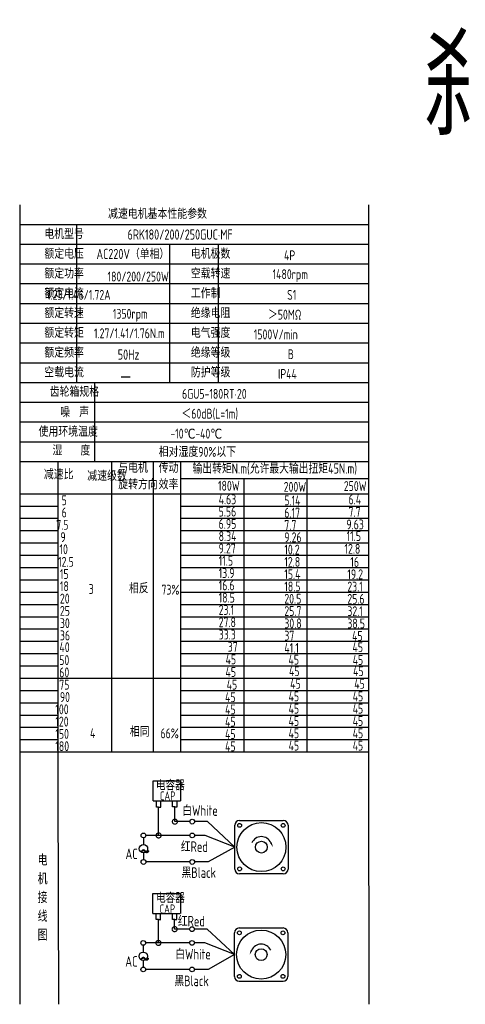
# Model space of a CAD drawing. Header units: inches. Extents: x 331 to 12887, y -474 to 4488.
# Tile 38 of 122: x 4298 to 4741, y 810 to 1789. Entities that reach past the tile are written whole.
import ezdxf

# ---------------------------------------------------------------- set-up
doc = ezdxf.new("R2010")
doc.units = ezdxf.units.IN
doc.header["$LTSCALE"] = 10
doc.header["$MEASUREMENT"] = 0
for name, color, linetype in [('1轮廓实线层', 7, 'Continuous'), ('2细线层', 4, 'Continuous'), ('6文字层', 3, 'Continuous'), ('7标注层', 4, 'Continuous')]:
    doc.layers.add(name, color=color, linetype=linetype)
doc.styles.add('PC_TEXTSTYLE', font='isocp.shx', dxfattribs={"width": 0.8, "bigfont": 'HZFS.SHX'})

# ---------------------------------------------------------------- blocks, each defined once
blk = doc.blocks.new('_DotSmall')
at = {"color": 0, "linetype": 'ByBlock', "const_width": 0.5}
blk.add_lwpolyline([(-0.0625, 0, 1), (0.0625, 0, 1)], format="xyb", close=True, dxfattribs=at)

msp = doc.modelspace()

# ---------------------------------------------------------------- linework, layer by layer
at = {"layer": '1轮廓实线层'}
for p, q in [((4298.06804, 1604.50323), (4298.06804, 1395.82751)), ((4298.06804, 1604.50323), (4298.06804, 1388.52086)), ((4644.25158, 1604.50323), (4644.25158, 1045.8466)), ((4298.06804, 1391.36301), (4298.06804, 1010.77014)), ((4298.06804, 1383.90003), (4298.06804, 989.98093)), ((4298.06804, 1064.74588), (4298.06804, 810.33147)), ((4298.06804, 1045.8466), (4298.06804, 810.33147)), ((4644.25158, 1045.8466), (4644.6417, 810.33148))]:
    msp.add_line(p, q, dxfattribs=at)
at = {"layer": '1轮廓实线层', "color": 4}
for p, q in [((4458.09721, 1332.58802), (4644.25158, 1332.58802)), ((4520.59721, 1332.58802), (4520.59721, 1061.09835)), ((4583.09721, 1332.58802), (4583.09721, 1061.09835)), ((4458.09721, 1317.57412), (4511.74111, 1317.57412))]:
    msp.add_line(p, q, dxfattribs=at)
at = {"layer": '2细线层'}
for p, q in [((4644.25158, 1584.86847), (4298.06804, 1584.86847)), ((4354.32825, 1584.86847), (4354.32825, 1427.79038)), ((4644.25158, 1565.23371), (4298.06804, 1565.23371)), ((4446.80532, 1565.23371), (4446.80532, 1427.79038)), ((4495.23569, 1565.23371), (4495.23569, 1427.79038)), ((4644.25158, 1545.59895), (4298.06804, 1545.59895)), ((4644.25158, 1525.96418), (4298.06804, 1525.96418)), ((4644.25158, 1506.32942), (4298.06804, 1506.32942)), ((4644.25158, 1486.69466), (4298.06804, 1486.69466)), ((4644.25158, 1467.0599), (4298.06804, 1467.0599)), ((4644.25158, 1447.42514), (4298.06804, 1447.42514)), ((4644.25158, 1427.79038), (4298.06804, 1427.79038)), ((4372.17791, 1427.79038), (4372.17791, 1349.25133)), ((4644.25158, 1408.15562), (4298.06804, 1408.15562)), ((4644.25158, 1388.52086), (4298.06804, 1388.52086)), ((4644.25158, 1388.52086), (4298.06804, 1388.52086)), ((4644.25158, 1368.8861), (4298.06804, 1368.8861)), ((4644.25158, 1368.8861), (4298.06804, 1368.8861)), ((4538.67207, 1349.25133), (4298.06804, 1349.25133)), ((4644.25158, 1349.25133), (4298.06804, 1349.25133)), ((4336.22588, 1024.45895), (4336.22588, 1349.25133)), ((4389.5476, 1061.09836), (4389.5476, 1349.25133)), ((4431.01333, 1061.09836), (4431.01333, 1349.25133)), ((4458.09721, 1061.09835), (4458.09721, 1349.25133)), ((4298.06804, 1317.57412), (4644.25158, 1317.57412)), ((4298.06804, 1305.36099), (4336.22588, 1305.36099)), ((4458.09721, 1305.36099), (4644.25158, 1305.36099)), ((4298.06804, 1293.14786), (4336.22588, 1293.14786)), ((4458.09721, 1293.14786), (4644.25158, 1293.14786)), ((4298.06804, 1280.93473), (4336.22588, 1280.93473)), ((4458.09721, 1280.93473), (4644.25158, 1280.93473)), ((4298.06804, 1268.72159), (4336.22588, 1268.72159)), ((4458.09721, 1268.72159), (4644.25158, 1268.72159)), ((4298.06804, 1256.50846), (4336.22588, 1256.50846)), ((4458.09721, 1256.50846), (4644.25158, 1256.50846)), ((4298.06804, 1244.29533), (4336.22588, 1244.29533)), ((4458.09721, 1244.29533), (4644.25158, 1244.29533)), ((4298.06804, 1232.0822), (4336.22588, 1232.0822)), ((4458.09721, 1232.0822), (4644.25158, 1232.0822)), ((4298.06804, 1219.86907), (4336.22588, 1219.86907)), ((4458.09721, 1219.86907), (4644.25158, 1219.86907)), ((4298.06804, 1207.65593), (4336.22588, 1207.65593)), ((4458.09721, 1207.65593), (4644.25158, 1207.65593)), ((4298.06804, 1195.4428), (4336.22588, 1195.4428)), ((4458.09721, 1195.4428), (4644.25158, 1195.4428)), ((4298.06804, 1183.22967), (4336.22588, 1183.22967)), ((4458.09721, 1183.22967), (4644.25158, 1183.22967)), ((4298.06804, 1171.01654), (4336.22588, 1171.01654)), ((4458.09721, 1171.01654), (4644.25158, 1171.01654)), ((4298.06804, 1158.80341), (4336.22588, 1158.80341)), ((4458.09721, 1158.80341), (4644.25158, 1158.80341)), ((4298.06804, 1146.59027), (4336.22588, 1146.59027)), ((4458.09721, 1146.59027), (4644.25158, 1146.59027)), ((4298.06804, 1134.37714), (4458.09721, 1134.37714)), ((4458.09721, 1134.37714), (4644.25158, 1134.37714)), ((4298.06804, 1122.16401), (4336.22588, 1122.16401)), ((4458.09721, 1122.16401), (4644.25158, 1122.16401)), ((4298.06804, 1109.95088), (4336.22588, 1109.95088)), ((4458.09721, 1109.95088), (4644.25158, 1109.95088)), ((4298.06804, 1097.73775), (4336.22588, 1097.73775)), ((4458.09721, 1097.73775), (4644.25158, 1097.73775)), ((4298.06804, 1085.52461), (4336.22588, 1085.52461)), ((4458.09721, 1085.52461), (4644.25158, 1085.52461)), ((4298.06804, 1073.31148), (4336.22588, 1073.31148)), ((4458.09721, 1073.31148), (4644.25158, 1073.31148)), ((4298.06804, 1061.09835), (4336.22588, 1061.09835)), ((4336.22588, 1061.09836), (4644.25157, 1061.09836)), ((4458.09721, 1061.09835), (4644.25158, 1061.09835)), ((4430.54544, 1012.3362), (4430.54544, 1032.35914)), ((4430.54544, 1032.35914), (4457.79357, 1032.35914)), ((4457.79357, 1032.35914), (4457.79357, 1012.3362)), ((4336.78954, 810.33148), (4336.22588, 1024.45895)), ((4430.54544, 1012.3362), (4457.68423, 1012.3362)), ((4433.73978, 1006.34349), (4433.73978, 1012.3362)), ((4438.14091, 1006.34349), (4438.14091, 1012.3362)), ((4449.87574, 1006.35769), (4449.87574, 1012.3504)), ((4454.27687, 1006.35769), (4454.27687, 1012.3504)), ((4436.00394, 1006.34349), (4433.73978, 1006.34349)), ((4435.94035, 1006.34349), (4438.2045, 1006.34349)), ((4436.00394, 978.11255), (4436.00394, 1006.34349)), ((4452.13989, 1006.35769), (4449.87574, 1006.35769)), ((4452.0763, 1006.35769), (4454.34046, 1006.35769)), ((4452.13989, 991.79813), (4452.13989, 1006.41621)), ((4467.03969, 991.79813), (4452.13989, 991.79813)), ((4484.53469, 991.79813), (4471.75543, 991.79813)), ((4511.58906, 966.48811), (4484.53469, 991.79813)), ((4467.05064, 978.11255), (4436.00394, 978.11255)), ((4511.58906, 966.48811), (4485.35401, 951.75064)), ((4467.03969, 951.75064), (4423.41129, 951.75064)), ((4485.35401, 951.75064), (4471.75543, 951.75064)), ((4430.38809, 900.41792), (4430.38809, 920.44086)), ((4430.38809, 920.44086), (4457.63622, 920.44086)), ((4457.63622, 920.44086), (4457.63622, 900.41792)), ((4430.38809, 900.41792), (4457.52688, 900.41792)), ((4433.58243, 894.42521), (4433.58243, 900.41792)), ((4437.98356, 894.42521), (4437.98356, 900.41792)), ((4449.71839, 894.43941), (4449.71839, 900.43212)), ((4454.11952, 894.43941), (4454.11952, 900.43212)), ((4435.84659, 894.42521), (4433.58243, 894.42521)), ((4435.783, 871.30557), (4435.783, 894.42521)), ((4435.783, 894.42521), (4438.04715, 894.42521)), ((4451.98254, 894.43941), (4449.71839, 894.43941)), ((4451.91895, 894.43941), (4454.18311, 894.43941)), ((4451.91895, 884.99115), (4451.91895, 894.42733)), ((4466.81875, 884.99115), (4451.91895, 884.99115)), ((4484.31376, 884.99115), (4471.53449, 884.99115)), ((4511.36812, 859.68113), (4484.31376, 884.99115)), ((4466.8297, 871.30557), (4435.783, 871.30557)), ((4511.36812, 859.68113), (4485.13307, 844.94367)), ((4466.81875, 844.94367), (4423.19035, 844.94367)), ((4485.13307, 844.94367), (4471.53449, 844.94367)), ((4516.07312, 833.21549), (4559.59441, 833.21549))]:
    msp.add_line(p, q, dxfattribs=at)
at = {"layer": '2细线层', "color": 4}
for p, q in [((4511.58906, 944.72746), (4511.58906, 988.24875)), ((4516.29406, 992.95375), (4559.81535, 992.95375)), ((4564.52035, 988.24875), (4564.52035, 944.72746)), ((4559.81535, 940.02246), (4516.29406, 940.02246)), ((4518.22126, 940.02246), (4516.29406, 940.02246)), ((4511.36812, 837.92049), (4511.36812, 881.44178)), ((4516.07312, 886.14678), (4559.59441, 886.14678)), ((4564.29941, 881.44178), (4564.29941, 837.92049))]:
    msp.add_line(p, q, dxfattribs=at)
at = {"layer": '2细线层'}
for points in [[(4547.49321, 970.88936, 0, 0, 0), (4547.49321, 970.88936, 1.76438, 0, 0), (4549.6055, 966.35955, 0, 0, 0)], [(4528.39526, 864.08238, 0, 0, 0), (4528.39526, 864.08238, 1.76438, 0, 0), (4526.28298, 859.55258, 0, 0, 0)]]:
    msp.add_lwpolyline(points, format="xyseb", dxfattribs=at)
for centre in [(4469.39756, 991.79813), (4420.95049, 978.11255), (4469.40851, 978.11255), (4420.98938, 951.75064), (4469.39756, 951.75064), (4469.17662, 884.99115), (4420.72955, 871.30557), (4469.18757, 871.30557), (4420.76844, 844.94367), (4469.17662, 844.94367)]:
    msp.add_circle(centre, 2.35787, dxfattribs=at)
at = {"layer": '2细线层', "color": 4}
for centre, radius in [((4538.05471, 966.48811), 24.35769), ((4516.42959, 988.11322), 1.91141), ((4559.67982, 988.11322), 1.91141), ((4538.05471, 966.48811), 5.88125), ((4516.42959, 944.863), 1.91141), ((4559.67982, 944.863), 1.91141), ((4537.83377, 859.68113), 24.35769), ((4516.20866, 881.30624), 1.91141), ((4559.45888, 881.30624), 1.91141), ((4537.83377, 859.68113), 5.88125), ((4516.20866, 838.05602), 1.91141), ((4559.45888, 838.05602), 1.91141)]:
    msp.add_circle(centre, radius, dxfattribs=at)
for centre, start, end in [((4516.29406, 988.24875), 90, 180), ((4559.81535, 988.24875), 0, 90), ((4516.29406, 944.72746), 180, 270), ((4559.81535, 944.72746), 270, 0), ((4516.07312, 881.44178), 90, 180), ((4559.59441, 881.44178), 0, 90), ((4516.07312, 837.92049), 180, 270), ((4559.59441, 837.92049), 270, 0)]:
    msp.add_arc(centre, 4.705, start, end, dxfattribs=at)
at = {"layer": '2细线层'}
for centre in [(4538.05471, 966.48811), (4537.83377, 859.68113)]:
    msp.add_arc(centre, 10.41424, 25, 156.22351377, dxfattribs=at)
at = {"layer": '7标注层'}
for p, q in [((4420.97575, 975.75481), (4420.97996, 969.07971)), ((4436.00394, 978.11255), (4423.30836, 978.11255)), ((4482.11362, 978.11255), (4471.76638, 978.11255)), ((4511.58906, 966.48811), (4482.11362, 978.11255)), ((4420.98518, 960.78361), (4420.98938, 954.10851)), ((4435.783, 871.30557), (4423.08742, 871.30557)), ((4481.89269, 871.30557), (4471.54544, 871.30557)), ((4511.36812, 859.68113), (4481.89269, 871.30557)), ((4420.75481, 868.94784), (4420.75902, 862.27274)), ((4420.76424, 853.97664), (4420.76844, 847.30154))]:
    msp.add_line(p, q, dxfattribs=at)
for centre in [(4420.98257, 964.93166), (4420.76163, 858.12469)]:
    msp.add_circle(centre, 4.14805, dxfattribs=at)

# ---------------------------------------------------------------- block references
at = {"layer": '2细线层'}
for p, xscale, yscale, zscale, rotation in [((4452.13989, 991.79813), 9.936700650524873, 9.936700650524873, 9.936700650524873, 0.0552960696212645), ((4436.00394, 978.11255), 9.936700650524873, 9.936700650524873, 9.936700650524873, 0.0552960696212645), ((4451.91895, 884.99115), 9.93670065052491, 9.93670065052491, 9.93670065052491, 0.05529606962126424), ((4435.783, 871.30557), 9.93670065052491, 9.93670065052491, 9.93670065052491, 0.05529606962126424)]:
    msp.add_blockref('_DotSmall', p, dxfattribs=dict(at, xscale=xscale, yscale=yscale, zscale=zscale, rotation=rotation))

# ---------------------------------------------------------------- texts
at = {"layer": '6文字层', "style": 'PC_TEXTSTYLE'}
for s, insert, char_height, width, attachment_point in [('{\\C3;刹车风叶}', (4698.85461, 1773.26243), 100, 342.4338119, 1), ('{\\C3;减速电机基本性能参数}', (4385.80797, 1600.53955), 9.8173806, 114.5470827, 1), ('{\\C3;         电机型号 }', (4282.11192, 1580.4785), 9.8173806, 114.5470827, 1), ('\\pi1.2095;{\\C3;      6RK180/200/250GUC·MF}', (4376.13168, 1580.16899), 10.125695, 140.4563117, 1), ('{\\C3;         额定电压}', (4282.11192, 1560.84374), 9.8173806, 114.5470827, 1), ('{\\C3;       AC220V（单相）}', (4341.91803, 1560.88653), 10.125695, 118.1444291, 1), ('{\\C3;         电机极数}', (4427.58322, 1560.84374), 9.8173806, 114.5470827, 1), ('{\\C3;         4P}', (4520.10703, 1559.33675), 9.8173806, 114.5470827, 1), ('{\\C3;         额定功率}', (4282.11192, 1541.20898), 9.8173806, 114.5470827, 1), ('{\\C3;             180/200/250W}', (4326.99712, 1538.23031), 9.8016727, 127.912641, 1), ('{\\C3;         空载转速}', (4427.58322, 1541.20898), 9.8173806, 114.5470827, 1), ('{\\C3;          1480rpm}', (4504.27065, 1540.55442), 9.8173806, 114.5470827, 1), ('{\\C3;         额定电流}', (4282.11192, 1521.57422), 9.8173806, 114.5470827, 1), ('{\\C3;              1.23/1.46/1.72A}', (4325.14696, 1520.06979), 9.8016727, 114.3638074, 1), ('{\\C3;         工作制}', (4427.58322, 1521.57422), 9.8173806, 114.5470827, 1), ('{\\C3;           S1}', (4514.1905, 1520.06723), 9.8173806, 114.5470827, 1), ('{\\C3;         额定转速}', (4282.11192, 1501.93946), 9.8173806, 114.5470827, 1), ('{\\C3;       1350rpm}', (4359.19656, 1501.23321), 9.8016727, 114.3638074, 1), ('{\\C3;         绝缘电阻}', (4427.58322, 1501.93946), 9.8173806, 114.5470827, 1), ('{\\C3;       ＞50MΩ}', (4513.08116, 1500.43247), 9.8173806, 114.5470827, 1), ('{\\C3;         额定转矩}', (4282.11192, 1482.3047), 9.8173806, 114.5470827, 1), ('{\\C3;       1.27/1.41/1.76N.m}', (4340.42914, 1481.88574), 9.8016727, 114.3638074, 1), ('{\\C3;         电气强度}', (4427.58322, 1482.3047), 9.8173806, 114.5470827, 1), ('{\\C3;  1500V/min}', (4521.5156, 1480.79771), 9.8173806, 114.5470827, 1), ('{\\C3;         额定频率}', (4282.11192, 1462.66994), 9.8173806, 114.5470827, 1), ('{\\C3;        50Hz}', (4358.39192, 1460.90663), 10.125695, 118.1444291, 1), ('{\\C3;         绝缘等级}', (4427.58322, 1462.66994), 9.8173806, 114.5470827, 1), ('{\\C3;          B}', (4519.36745, 1461.16295), 9.8173806, 114.5470827, 1), ('{\\C3;         空载电流}', (4282.11192, 1443.03518), 9.8173806, 114.5470827, 1), ('{\\C3;         防护等级}', (4427.58322, 1443.03518), 9.8173806, 114.5470827, 1), ('{\\C3;         IP44}', (4514.1905, 1441.52819), 9.8173806, 114.5470827, 1), ('{\\C3;        \\H1.6708x;—}', (4361.83751, 1443.47701), 9.8173806, 114.5470827, 1), ('{\\C3;              齿轮箱规格}', (4264.99205, 1423.75125), 9.8173806, 114.5470827, 1), ('{\\C3;             6GU5-180RT·20}', (4400.91351, 1421.70102), 9.8173806, 123.325322, 1), ('{\\C3;              噪  声}', (4275.46464, 1403.50666), 9.8173806, 114.5470827, 1), ('{\\C3;              ＜60dB(L=1m)}', (4395.74725, 1402.00614), 9.8173806, 114.5470827, 1), ('{\\C3;       使用环境温度}', (4285.33285, 1384.13089), 9.8173806, 114.5470827, 1), ('{\\C3;       -10℃-40℃}', (4416.18876, 1382.17903), 9.8173806, 114.5470827, 1), ('{\\C3;           湿    度}', (4281.20408, 1365.43112), 9.8173806, 114.5470827, 1), ('{\\C3;      相对湿度90%以下}', (4409.16289, 1364.0328), 9.8173806, 114.5470827, 1), ('{\\C3;              减速比}', (4259.15173, 1341.62568), 9.8173806, 114.5470827, 1), ('{\\C3;              减速级数}', (4302.3117, 1340.20172), 9.8173806, 114.5470827, 1), ('{\\C3;与电机\\P旋转方向}', (4395.84328, 1348.18352), 9.817381, 114.5470827, 1), ('{\\C3;传动\\P效率}', (4436.02609, 1348.08065), 9.817381, 114.5470827, 1), ('{\\C3;输出转矩N.m(允许最大输出扭矩45N.m)}', (4469.69765, 1347.69753), 10.125695, 176.1418605, 1), ('{\\C3;                180W}', (4423.13398, 1330.43789), 9.8173806, 114.5470827, 1), ('{\\C3;                200W}', (4488.34282, 1329.3292), 9.8173806, 114.5470827, 1), ('{\\C3;                250W}', (4548.04773, 1330.10418), 9.8173806, 114.5470827, 1), ('{\\C3;                   5}', (4254.39596, 1316.03126), 9.8173806, 114.5470827, 1), ('{\\C3;                4.63}', (4423.77347, 1316.95249), 9.8173806, 114.5470827, 1), ('{\\C3;                5.14}', (4488.98231, 1315.8438), 9.8173806, 114.5470827, 1), ('{\\C3;                6.4}', (4552.73554, 1316.83167), 9.8173806, 114.5470827, 1), ('{\\C3;                   6}', (4254.39596, 1303.81812), 9.8173806, 114.5470827, 1), ('{\\C3;                5.56}', (4423.77347, 1304.73936), 9.8173806, 114.5470827, 1), ('{\\C3;                6.17}', (4488.98231, 1303.63067), 9.8173806, 114.5470827, 1), ('{\\C3;                7.7}', (4552.73554, 1304.40569), 9.8173806, 114.5470827, 1), ('{\\C3;                  7.5}', (4253.53449, 1291.60499), 9.8173806, 114.5470827, 1), ('{\\C3;                6.95}', (4423.77347, 1292.52622), 9.8173806, 114.5470827, 1), ('{\\C3;                7.7}', (4488.98231, 1291.41754), 9.8173806, 114.5470827, 1), ('{\\C3;                9.63}', (4550.60482, 1291.97964), 9.8173806, 114.5470827, 1), ('{\\C3;                  9}', (4257.67055, 1279.39186), 9.8173806, 114.5470827, 1), ('{\\C3;                8.34}', (4423.77347, 1280.31309), 9.8173806, 114.5470827, 1), ('{\\C3;                9.26}', (4488.98231, 1279.20441), 9.8173806, 114.5470827, 1), ('{\\C3;                11.5}', (4550.81794, 1280.40516), 9.8173806, 114.5470827, 1), ('{\\C3;                   10}', (4252.21155, 1267.32653), 9.8173806, 114.5470827, 1), ('{\\C3;                9.27}', (4423.77347, 1268.09996), 9.8173806, 114.5470827, 1), ('{\\C3;                10.2}', (4488.98231, 1266.99127), 9.8173806, 114.5470827, 1), ('{\\C3;                12.8}', (4548.68721, 1267.76626), 9.8173806, 114.5470827, 1), ('{\\C3;                   12.5}', (4250.84551, 1254.81343), 9.8173806, 114.5470827, 1), ('{\\C3;                11.5}', (4423.77347, 1255.88683), 9.8173806, 114.5470827, 1), ('{\\C3;                12.8}', (4488.98231, 1254.77814), 9.8173806, 114.5470827, 1), ('{\\C3;                16}', (4554.512, 1254.69092), 9.8173806, 114.5470827, 1), ('{\\C3;                   15}', (4252.67303, 1242.75246), 9.8173806, 114.5470827, 1), ('{\\C3;                13.9}', (4423.77347, 1243.6737), 9.8173806, 114.5470827, 1), ('{\\C3;                15.4}', (4488.98231, 1242.56501), 9.8173806, 114.5470827, 1), ('{\\C3;                19.2}', (4551.53562, 1242.4643), 9.8173806, 114.5470827, 1), ('{\\C3;                   18}', (4252.67303, 1230.53933), 9.8173806, 114.5470827, 1), ('{\\C3;     3}', (4344.22005, 1227.80388), 9.8173806, 114.5470827, 1), ('{\\C3;     相反}', (4384.09087, 1228.50027), 9.8173806, 114.5470827, 1), ('{\\C3;  73%}', (4429.84756, 1227.13117), 9.8173806, 114.5470827, 1), ('{\\C3;                16.6}', (4423.77347, 1231.46056), 9.8173806, 114.5470827, 1), ('{\\C3;                18.5}', (4488.98231, 1230.35188), 9.8173806, 114.5470827, 1), ('{\\C3;                23.1}', (4551.53562, 1230.25117), 9.8173806, 114.5470827, 1), ('{\\C3;                   20}', (4252.67303, 1218.3262), 9.8173806, 114.5470827, 1), ('{\\C3;                18.5}', (4423.77347, 1219.24743), 9.8173806, 114.5470827, 1), ('{\\C3;                20.5}', (4488.98231, 1218.13875), 9.8173806, 114.5470827, 1), ('{\\C3;                25.6}', (4551.53562, 1218.03804), 9.8173806, 114.5470827, 1), ('{\\C3;                   25}', (4252.67303, 1206.11307), 9.8173806, 114.5470827, 1), ('{\\C3;                23.1}', (4423.77347, 1207.0343), 9.8173806, 114.5470827, 1), ('{\\C3;                25.7}', (4488.98231, 1205.92561), 9.8173806, 114.5470827, 1), ('{\\C3;                32.1}', (4551.53562, 1205.8249), 9.8173806, 114.5470827, 1), ('{\\C3;                   30}', (4252.67303, 1193.89994), 9.8173806, 114.5470827, 1), ('{\\C3;                27.8}', (4423.77347, 1194.82117), 9.8173806, 114.5470827, 1), ('{\\C3;                30.8}', (4488.98231, 1193.71248), 9.8173806, 114.5470827, 1), ('{\\C3;                38.5}', (4551.53562, 1193.61177), 9.8173806, 114.5470827, 1), ('{\\C3;                   36}', (4252.67303, 1181.6868), 9.8173806, 114.5470827, 1), ('{\\C3;                33.3}', (4423.77347, 1182.60804), 9.8173806, 114.5470827, 1), ('{\\C3;                37}', (4488.98231, 1181.49935), 9.8173806, 114.5470827, 1), ('{\\C3;                45}', (4556.27802, 1181.20587), 9.8173806, 114.5470827, 1), ('{\\C3;                   40}', (4252.22377, 1170.01796), 9.8173806, 114.5470827, 1), ('{\\C3;                  37}', (4423.77347, 1170.3949), 9.8173806, 114.5470827, 1), ('{\\C3;                41.1}', (4488.98231, 1169.28622), 9.8173806, 114.5470827, 1), ('{\\C3;                45}', (4556.6813, 1170.03165), 9.8173806, 114.5470827, 1), ('{\\C3;                   50}', (4252.01075, 1157.18018), 9.8173806, 114.5470827, 1), ('{\\C3;                45}', (4430.6753, 1157.99022), 9.8173806, 114.5470827, 1), ('{\\C3;                45}', (4493.10479, 1157.59213), 9.8173806, 114.5470827, 1), ('{\\C3;                45}', (4556.86195, 1157.36847), 9.8173806, 114.5470827, 1), ('{\\C3;                   60}', (4252.01075, 1144.96705), 9.8173806, 114.5470827, 1), ('{\\C3;                45}', (4430.56361, 1145.40122), 9.8173806, 114.5470827, 1), ('{\\C3;                45}', (4493.62887, 1146.19425), 9.8173806, 114.5470827, 1), ('{\\C3;                45}', (4557.26524, 1146.19425), 9.8173806, 114.5470827, 1), ('{\\C3;                   75}', (4252.01075, 1132.75391), 9.8173806, 114.5470827, 1), ('{\\C3;                 45}', (4427.242, 1132.84226), 9.8173806, 114.5470827, 1), ('{\\C3;                 45}', (4490.30726, 1133.63529), 9.8173806, 114.5470827, 1), ('{\\C3;                 45}', (4553.94362, 1133.63529), 9.8173806, 114.5470827, 1), ('{\\C3;                   90}', (4252.6168, 1120.54078), 9.8173806, 114.5470827, 1), ('{\\C3;                45}', (4430.14718, 1120.36386), 9.8173806, 114.5470827, 1), ('{\\C3;                45}', (4493.21244, 1121.15689), 9.8173806, 114.5470827, 1), ('{\\C3;                45}', (4556.84881, 1121.15689), 9.8173806, 114.5470827, 1), ('{\\C3;                  100}', (4252.6168, 1108.32765), 9.8173806, 114.5470827, 1), ('{\\C3;                45}', (4430.14718, 1108.15073), 9.8173806, 114.5470827, 1), ('{\\C3;                45}', (4493.21244, 1108.94376), 9.8173806, 114.5470827, 1), ('{\\C3;                45}', (4556.84881, 1108.94376), 9.8173806, 114.5470827, 1), ('{\\C3;                  120}', (4252.6168, 1096.11452), 9.8173806, 114.5470827, 1), ('{\\C3;                45}', (4430.14451, 1095.9376), 9.8173806, 114.5470827, 1), ('{\\C3;                45}', (4493.20977, 1096.73062), 9.8173806, 114.5470827, 1), ('{\\C3;                45}', (4556.84613, 1096.73062), 9.8173806, 114.5470827, 1), ('{\\C3;     相同}', (4384.91388, 1085.96066), 9.8173806, 114.5470827, 1), ('{\\C3;                  150}', (4252.6168, 1083.90139), 9.8173806, 114.5470827, 1), ('{\\C3;     4}', (4345.44575, 1084.64741), 9.8173806, 114.5470827, 1), ('{\\C3;   66%}', (4424.41863, 1084.43741), 9.8173806, 114.5470827, 1), ('{\\C3;                45}', (4430.14451, 1083.72446), 9.8173806, 114.5470827, 1), ('{\\C3;                45}', (4493.20977, 1084.51749), 9.8173806, 114.5470827, 1), ('{\\C3;                45}', (4556.84613, 1084.51749), 9.8173806, 114.5470827, 1), ('{\\C3;                  180}', (4252.6168, 1071.68825), 9.8173806, 114.5470827, 1), ('{\\C3;                45}', (4430.14451, 1071.51133), 9.8173806, 114.5470827, 1), ('{\\C3;                45}', (4493.20977, 1072.30436), 9.8173806, 114.5470827, 1), ('{\\C3;                45}', (4556.84613, 1072.30436), 9.8173806, 114.5470827, 1), ('\\pi1.1505;电容器', (4432.20365, 1031.94489), 8.823799, 47.4437164, 1), ('\\pi5.9929;CAP', (4431.21534, 1021.82119), 8.823799, 27.1387881, 1), ('白White', (4459.54578, 1008.04655), 10.482673, 36.1201727, 1), ('\\pi0.16814;红Red', (4457.93522, 972.21349), 10.4826732, 26.8098005, 1), ('{\\C3;     电\\P     机\\P     接\\P     线\\P     图}', (4308.03376, 959.25772), 11.1561143, 219.7779631, 2), ('\\pi0.21555;~', (4417.23607, 972.4618), 21.1982947, 7.2145549, 1), ('\\pi3.9784;AC', (4399.12269, 965.00786), 10.4826732, 18.8587397, 1), ('黑Black', (4458.79606, 946.43287), 10.482673, 37.5739989, 1), ('\\pi1.1505;电容器', (4432.3086, 919.97935), 8.823799, 40.8315218, 1), ('\\pi5.9929;CAP', (4430.9124, 909.5125), 8.823799, 27.1387881, 1), ('\\pi0.16814;红Red', (4454.96615, 898.15342), 10.4826732, 26.8098005, 1), ('白White', (4452.53994, 865.42115), 10.482673, 40.5996445, 1), ('\\pi0.21555;~', (4417.01513, 865.65483), 21.1982947, 7.2145549, 1), ('\\pi3.9784;AC', (4398.90175, 858.20089), 10.4826732, 18.8587397, 1), ('黑Black', (4451.63821, 838.82464), 10.482673, 39.3738744, 1)]:
    msp.add_mtext(s, dxfattribs=dict(at, insert=insert, char_height=char_height, width=width, attachment_point=attachment_point))

doc.saveas('drawing.dxf')
